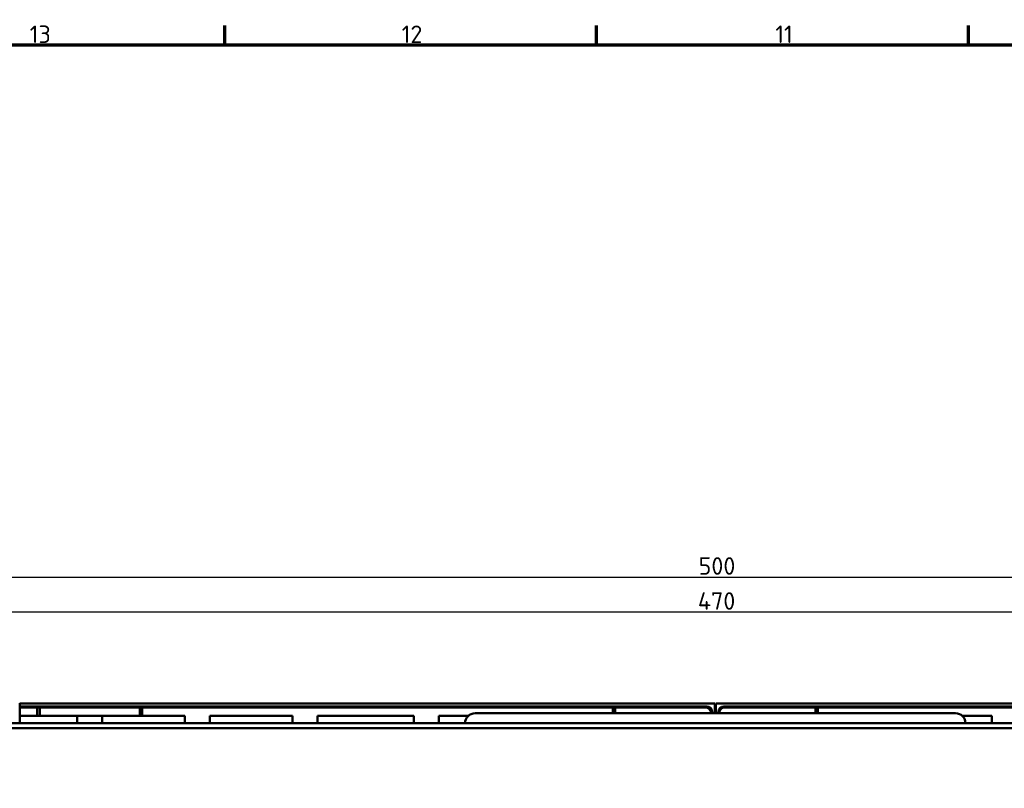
# Model space of a CAD drawing. Header units: millimetres. Extents: x 0 to 2239, y -60 to 841.
# Tile 37 of 165: x 256 to 453, y 672 to 826. Entities that reach past the tile are written whole.
import ezdxf

# ---------------------------------------------------------------- set-up
doc = ezdxf.new("R2010")
doc.units = ezdxf.units.MM
doc.layers.get('0').update_dxf_attribs({"lineweight": 25})
for name, color, linetype, lineweight in [('Bemaßung (ISO)', 7, 'Continuous', 25), ('Rahmen (ISO)', 7, 'Continuous', 70), ('Sichtbar (ISO)', 7, 'Continuous', 50)]:
    doc.layers.add(name, color=color, linetype=linetype, lineweight=lineweight)
doc.styles.add('Notiztext (DIN)', font='isocpeur.ttf')
doc.dimstyles.new('Standard (DIN)', dxfattribs={"dimtxt": 3.5, "dimasz": 2.5, "dimexe": 2, "dimexo": 0.5, "dimgap": 0.5, "dimtad": 1, "dimrnd": 1e-08, "dimtxsty": 'Notiztext (DIN)', "dimcen": 0.09, "dimdle": 10, "dimclrd": 256, "dimclre": 256, "dimclrt": 256, "dimadec": 0, "dimazin": 0, "dimtfac": 1, "dimtmove": 0, "dimatfit": 3, "dimfxl": 1, "dimtolj": 1, "dimtzin": 0, "dimlwd": -1, "dimlwe": -1, "dimarcsym": 0})

# ---------------------------------------------------------------- blocks, each defined once
blk = doc.blocks.new('Ränder Vorgaberahmen')
at = {"layer": 'Rahmen (ISO)'}
for p, q in [((297.25, 821), (297.25, 824.9)), ((371.56, 821), (371.56, 824.9)), ((445.88, 821), (445.88, 824.9))]:
    blk.add_line(p, q, dxfattribs=at)
at = {"layer": 'Rahmen (ISO)', "flags": 128}
blk.add_lwpolyline([(20, 20), (20, 821), (1169, 821), (1169, 20), (20, 20)], dxfattribs=at)
at = {"layer": 'Rahmen (ISO)', "char_height": 3.5, "attachment_point": 7, "style": 'Notiztext (DIN)'}
for s, insert in [('13', (258.29, 821.4)), ('12', (332.61, 821.4)), ('11', (407.27, 821.4))]:
    blk.add_mtext(s, dxfattribs=dict(at, insert=insert))
blk = doc.blocks.new('*D15')
at = {"layer": 'Bemaßung (ISO)', "transparency": 16777216}
for p, q in [((160.29, 674.97), (160.29, 709.65)), ((630.29, 678.37), (630.29, 709.65)), ((627.79, 707.65), (162.79, 707.65))]:
    blk.add_line(p, q, dxfattribs=at)
for points in [[(162.79, 708.07), (162.79, 707.24), (160.29, 707.65)], [(627.79, 708.07), (627.79, 707.24), (630.29, 707.65)]]:
    blk.add_solid(points, dxfattribs=at)
at = {"layer": 'Defpoints', "color": 0, "transparency": 16777216}
for p in [(160.29, 707.65), (630.29, 677.87), (160.29, 674.47)]:
    blk.add_point(p, dxfattribs=at)
at = {"layer": 'Bemaßung (ISO)', "transparency": 16777216, "insert": (391.8, 711.65), "char_height": 3.5, "attachment_point": 1, "style": 'Notiztext (DIN)'}
blk.add_mtext('\\A1;470', dxfattribs=at)
blk = doc.blocks.new('*D16')
at = {"layer": 'Bemaßung (ISO)', "transparency": 16777216}
for p, q in [((145.29, 688.97), (145.29, 716.65)), ((645.29, 688.97), (645.29, 716.65)), ((147.79, 714.65), (642.79, 714.65))]:
    blk.add_line(p, q, dxfattribs=at)
for points in [[(147.79, 715.07), (147.79, 714.24), (145.29, 714.65)], [(642.79, 715.07), (642.79, 714.24), (645.29, 714.65)]]:
    blk.add_solid(points, dxfattribs=at)
at = {"layer": 'Defpoints', "color": 0, "transparency": 16777216}
for p in [(645.29, 714.65), (145.29, 688.47), (645.29, 688.47)]:
    blk.add_point(p, dxfattribs=at)
at = {"layer": 'Bemaßung (ISO)', "transparency": 16777216, "insert": (391.95, 718.65), "char_height": 3.5, "attachment_point": 1, "style": 'Notiztext (DIN)'}
blk.add_mtext('\\A1;500', dxfattribs=at)

msp = doc.modelspace()

# ---------------------------------------------------------------- linework, layer by layer
at = {"layer": 'Sichtbar (ISO)'}
for p, q in [((256.287, 689.471), (256.287, 685.471)), ((256.287, 689.396), (395.212, 689.396)), ((393.64, 688.823), (256.287, 688.823)), ((256.287, 688.639), (259.787, 688.639)), ((259.787, 688.639), (259.787, 686.971)), ((260.287, 688.621), (259.787, 688.639)), ((280.787, 688.639), (280.287, 688.621)), ((280.787, 688.639), (374.787, 688.639)), ((280.787, 686.971), (280.787, 688.639)), ((375.287, 688.621), (374.787, 688.639)), ((374.787, 688.639), (374.787, 687.471)), ((395.212, 689.396), (395.212, 687.471)), ((395.362, 689.396), (534.286, 689.396)), ((395.362, 687.471), (395.362, 689.396)), ((534.286, 688.823), (396.934, 688.823)), ((415.787, 688.639), (415.287, 688.621)), ((415.787, 688.639), (509.787, 688.639)), ((415.787, 687.471), (415.787, 688.639)), ((256.287, 686.971), (259.787, 686.971)), ((259.787, 686.971), (260.287, 686.971)), ((280.287, 688.621), (260.287, 688.621)), ((260.287, 688.621), (260.287, 686.971)), ((260.287, 686.971), (280.287, 686.971)), ((267.787, 686.971), (267.787, 685.471)), ((272.787, 685.471), (272.787, 686.971)), ((280.287, 686.971), (280.287, 688.621)), ((280.287, 686.971), (280.787, 686.971)), ((280.787, 686.971), (289.287, 686.971)), ((289.287, 686.971), (289.287, 685.471)), ((294.287, 685.471), (294.287, 686.971)), ((294.287, 686.971), (310.787, 686.971)), ((310.787, 686.971), (310.787, 685.471)), ((315.787, 685.471), (315.787, 686.971)), ((315.787, 686.971), (335.037, 686.971)), ((335.037, 686.971), (335.037, 685.471)), ((340.037, 685.471), (340.037, 686.971)), ((340.037, 686.971), (345.964, 686.971)), ((347.287, 687.471), (443.287, 687.471)), ((393.438, 688.621), (375.287, 688.621)), ((375.287, 688.621), (375.287, 687.471)), ((394.438, 687.471), (394.438, 687.622)), ((394.64, 687.471), (394.64, 687.823)), ((395.934, 687.823), (395.934, 687.471)), ((396.136, 687.622), (396.136, 687.471)), ((415.287, 688.621), (397.136, 688.621)), ((415.287, 687.471), (415.287, 688.621)), ((444.61, 686.971), (450.537, 686.971)), ((450.537, 686.971), (450.537, 685.471)), ((175.787, 685.471), (614.787, 685.471)), ((175.787, 684.471), (614.787, 684.471))]:
    msp.add_line(p, q, dxfattribs=at)
for centre, radius, start, end in [((393.64, 687.823), 1, 0, 90), ((396.934, 687.823), 1, 90, 180), ((347.287, 685.471), 2, 90, 180), ((443.287, 685.471), 2, 0, 90)]:
    msp.add_arc(centre, radius, start, end, dxfattribs=at)
for centre, major_axis in [((393.437, 687.621), (0.708, 0.708)), ((397.137, 687.621), (-0.708, 0.708))]:
    msp.add_ellipse(centre, major_axis=major_axis, ratio=0.9987828, start_param=5.4983961, end_param=7.0679745, dxfattribs=at)

# ---------------------------------------------------------------- block references
msp.add_blockref('Ränder Vorgaberahmen', (0, 0))

# ---------------------------------------------------------------- dimensions: what is measured, and where the dimension line sits
at = {"layer": 'Bemaßung (ISO)'}
dim = msp.add_linear_dim(base=(645.287, 714.652), p1=(145.287, 688.471), p2=(645.287, 688.471), dimstyle='Standard (DIN)', override={"dimgap": 0.5, "dimdec": 2, "dimtol": 0, "dimlim": 0, "dimtp": 0, "dimtm": 0, "dimtdec": 2, "dimtofl": 0, "dimatfit": 1}, dxfattribs=at)
dim.commit()
dim.dimension.update_dxf_attribs({"geometry": '*D16', "text_midpoint": (395.277, 714.652), "dimtype": 160})
dim = msp.add_linear_dim(base=(160.287, 707.652), p1=(630.287, 677.871), p2=(160.287, 674.471), angle=180, dimstyle='Standard (DIN)', override={"dimgap": 0.5, "dimdec": 2, "dimtol": 0, "dimlim": 0, "dimtp": 0, "dimtm": 0, "dimtdec": 2, "dimtofl": 0, "dimatfit": 1}, dxfattribs=at)
dim.commit()
dim.dimension.update_dxf_attribs({"geometry": '*D15', "text_midpoint": (395.297, 707.652), "dimtype": 160})

doc.saveas('drawing.dxf')
